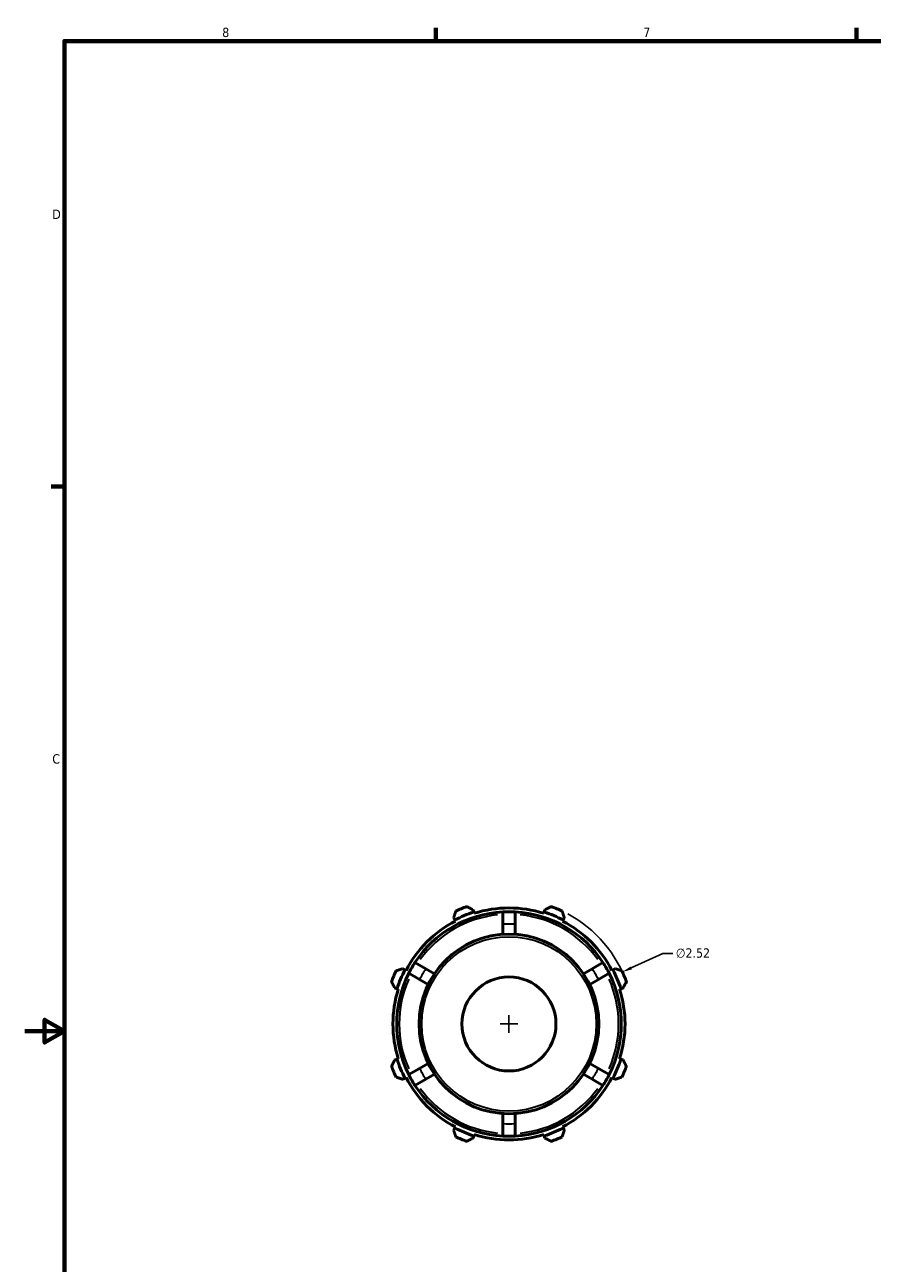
# Model space of a CAD drawing. Header units: inches. Extents: x -1.7 to 36.8, y -4.1 to 21.4.
# Tile 3 of 6: x 0.1 to 8.7, y 8.7 to 21.2. Entities that reach past the tile are written whole.
import ezdxf

# ---------------------------------------------------------------- set-up
doc = ezdxf.new("R2010")
doc.units = ezdxf.units.IN
doc.header["$MEASUREMENT"] = 0
for name, color, linetype, lineweight in [('Border (ANSI)', 7, 'Continuous', 70), ('Dimension (ANSI)', 7, 'Continuous', 25), ('Visible (ANSI)', 7, 'Continuous', 50), ('Visible Narrow (ANSI)', 7, 'Continuous', 35)]:
    doc.layers.add(name, color=color, linetype=linetype, lineweight=lineweight)
doc.styles.add('Note Text (ANSI)', font='tahoma.ttf')
doc.dimstyles.new('Default (ANSI)', dxfattribs={"dimtxt": 0.094488, "dimasz": 0.098425, "dimexe": 0.125, "dimexo": 0.0625, "dimgap": 0.031496, "dimtad": 0, "dimtih": 1, "dimtoh": 1, "dimrnd": 1e-08, "dimzin": 4, "dimdsep": 46, "dimtxsty": 'Note Text (ANSI)', "dimcen": 0.09, "dimdle": 0.393701, "dimclrd": 256, "dimclre": 256, "dimclrt": 5, "dimadec": 0, "dimazin": 1, "dimtfac": 1, "dimtofl": 0, "dimtmove": 0, "dimatfit": 3, "dimfxl": 1, "dimtolj": 1, "dimtzin": 4, "dimlwd": -1, "dimlwe": -1, "dimarcsym": 0})

# ---------------------------------------------------------------- blocks, each defined once
blk = doc.blocks.new('Borders Default Border')
at = {"layer": 'Border (ANSI)'}
for p, q in [((4.25, 21), (4.25, 21.134)), ((8.5, 21), (8.5, 21.134)), ((0.5, 16.5), (0.366, 16.5))]:
    blk.add_line(p, q, dxfattribs=at)
at = {"layer": 'Border (ANSI)', "flags": 128}
for points in [[(0.5, 1), (0.5, 21), (33.5, 21), (33.5, 1), (0.5, 1)], [(0.1, 11), (0.5, 11), (0.3, 11.115), (0.3, 10.885), (0.5, 11)]]:
    blk.add_lwpolyline(points, dxfattribs=at)
at = {"layer": 'Border (ANSI)', "color": 5, "true_color": 0x0000ff, "char_height": 0.0945, "attachment_point": 7, "style": 'Note Text (ANSI)'}
for s, insert in [('8', (2.094, 21.038)), ('7', (6.346, 21.04)), ('D', (0.378, 19.203)), ('C', (0.378, 13.701))]:
    blk.add_mtext(s, dxfattribs=dict(at, insert=insert))
blk = doc.blocks.new('*D12')
at = {"layer": 'Defpoints', "color": 0, "transparency": 16777216}
for p in [(6.135, 11.598), (3.844, 10.548)]:
    blk.add_point(p, dxfattribs=at)
at = {"layer": 'Dimension (ANSI)', "transparency": 16777216}
for p, q in [((6.545, 11.786), (6.225, 11.639)), ((6.643, 11.786), (6.545, 11.786)), ((4.99, 10.983), (4.99, 11.163)), ((4.9, 11.073), (5.08, 11.073))]:
    blk.add_line(p, q, dxfattribs=at)
blk.add_arc((4.99, 11.073), 1.26, 18.9511, 61.9499, dxfattribs=at)
blk.add_solid([(6.218, 11.654), (6.231, 11.624), (6.135, 11.598)], dxfattribs=at)
at = {"layer": 'Dimension (ANSI)', "color": 5, "transparency": 16777216, "insert": (6.675, 11.837), "char_height": 0.0945, "attachment_point": 1, "style": 'Note Text (ANSI)'}
blk.add_mtext('\\A1;∅2.52', dxfattribs=at)

msp = doc.modelspace()

# ---------------------------------------------------------------- linework, layer by layer
at = {"layer": 'Visible (ANSI)'}
for p, q in [((4.4312, 12.146), (4.4428, 12.1236)), ((4.6336, 12.2026), (4.626, 12.2267)), ((4.6374, 12.1906), (4.6336, 12.2026)), ((4.9267, 12.2053), (4.9267, 12.0791)), ((5.0527, 12.0791), (5.0527, 12.2053)), ((5.3459, 12.2026), (5.3421, 12.1906)), ((5.3535, 12.2267), (5.3459, 12.2026)), ((5.5366, 12.1236), (5.5483, 12.146)), ((4.4428, 12.1236), (4.4487, 12.1125)), ((4.9267, 12.0791), (4.9267, 11.9781)), ((5.0527, 11.9781), (5.0527, 12.0791)), ((5.5308, 12.1125), (5.5366, 12.1236)), ((4.15, 11.6306), (4.0407, 11.6937)), ((5.9388, 11.6937), (5.8295, 11.6306)), ((3.9392, 11.62), (3.9168, 11.6316)), ((3.9503, 11.6141), (3.9392, 11.62)), ((3.9777, 11.5846), (4.087, 11.5215)), ((4.087, 11.5215), (4.1745, 11.471)), ((4.2375, 11.5801), (4.15, 11.6306)), ((5.8295, 11.6306), (5.742, 11.5801)), ((5.805, 11.471), (5.8925, 11.5215)), ((5.8925, 11.5215), (6.0018, 11.5846)), ((6.0403, 11.62), (6.0291, 11.6141)), ((6.0627, 11.6316), (6.0403, 11.62)), ((3.8361, 11.4368), (3.8602, 11.4292)), ((3.8602, 11.4292), (3.8722, 11.4254)), ((6.1073, 11.4254), (6.1193, 11.4292)), ((6.1193, 11.4292), (6.1434, 11.4368)), ((3.8602, 10.7169), (3.8361, 10.7093)), ((3.8722, 10.7207), (3.8602, 10.7169)), ((4.1745, 10.6751), (4.087, 10.6246)), ((5.8925, 10.6246), (5.805, 10.6751)), ((6.1193, 10.7169), (6.1073, 10.7207)), ((6.1434, 10.7093), (6.1193, 10.7169)), ((3.9168, 10.5145), (3.9392, 10.5262)), ((3.9392, 10.5262), (3.9503, 10.532)), ((4.087, 10.6246), (3.9777, 10.5615)), ((4.0407, 10.4524), (4.15, 10.5155)), ((4.15, 10.5155), (4.2375, 10.566)), ((5.742, 10.566), (5.8295, 10.5155)), ((5.8295, 10.5155), (5.9388, 10.4524)), ((6.0018, 10.5615), (5.8925, 10.6246)), ((6.0291, 10.532), (6.0403, 10.5262)), ((6.0403, 10.5262), (6.0627, 10.5145)), ((4.9267, 10.1681), (4.9267, 10.067)), ((5.0527, 10.067), (5.0527, 10.1681)), ((4.4428, 10.0225), (4.4312, 10.0001)), ((4.4487, 10.0337), (4.4428, 10.0225)), ((4.9267, 10.067), (4.9267, 9.9408)), ((5.0527, 9.9408), (5.0527, 10.067)), ((5.5366, 10.0225), (5.5308, 10.0337)), ((5.5483, 10.0001), (5.5366, 10.0225)), ((4.626, 9.9194), (4.6336, 9.9435)), ((4.6336, 9.9435), (4.6374, 9.9555)), ((5.3421, 9.9555), (5.3459, 9.9435)), ((5.3459, 9.9435), (5.3535, 9.9194))]:
    msp.add_line(p, q, dxfattribs=at)
for radius in [0.9072, 0.4747]:
    msp.add_circle((4.9897, 11.0731), radius, dxfattribs=at)
for radius, start, end in [(1.26, 109.79198, 115.20802), (1.26, 64.79198, 70.20802), (1.134, 93.18474, 146.81526), (1.1844, 107.5, 117.5), (1.1718, 72.5, 107.5), (1.134, 86.81526, 93.18474), (1.134, 33.18474, 86.81526), (1.1844, 62.5, 72.5), (1.1718, 117.5, 152.5), (1.1718, 27.5, 62.5), (1.134, 146.81526, 153.18474), (1.134, 26.81526, 33.18474), (1.26, 154.79198, 160.20802), (1.134, 153.18474, 206.81526), (1.1844, 152.5, 162.5), (1.134, 333.18474, 26.81526), (1.1844, 17.5, 27.5), (1.26, 19.79198, 25.20802), (1.1718, 162.5, 197.5), (1.1718, 342.5, 17.5), (1.26, 199.79198, 205.20802), (1.1844, 197.5, 207.5), (1.1844, 332.5, 342.5), (1.26, 334.79198, 340.20802), (1.1718, 207.5, 242.5), (1.134, 206.81526, 213.18474), (1.1718, 297.5, 332.5), (1.134, 326.81526, 333.18474), (1.134, 213.18474, 266.81526), (1.134, 273.18474, 326.81526), (1.1844, 242.5, 252.5), (1.1844, 287.5, 297.5), (1.26, 244.79198, 250.20802), (1.1718, 252.5, 287.5), (1.134, 266.81526, 273.18474), (1.26, 289.79198, 295.20802)]:
    msp.add_arc((4.9897, 11.0731), radius, start, end, dxfattribs=at)
for points, weights in [([(4.626, 12.2267), (4.5952, 12.2423), (4.5631, 12.2586)], [1.00467725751, 1.00888504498, 1.01228342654]), ([(5.4164, 12.2586), (5.3843, 12.2423), (5.3535, 12.2267)], [1.01228342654, 1.00888504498, 1.00467725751]), ([(4.4531, 12.2131), (4.4419, 12.1788), (4.4312, 12.146)], [1.01228342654, 1.00888504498, 1.00467725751]), ([(5.5483, 12.146), (5.5376, 12.1788), (5.5264, 12.2131)], [1.00467725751, 1.00888504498, 1.01228342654]), ([(3.9168, 11.6316), (3.884, 11.6209), (3.8497, 11.6097)], [1.00467725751, 1.00888504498, 1.01228342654]), ([(6.1298, 11.6097), (6.0955, 11.6209), (6.0627, 11.6316)], [1.01228342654, 1.00888504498, 1.00467725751]), ([(3.8042, 11.4997), (3.8205, 11.4676), (3.8361, 11.4368)], [1.01228342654, 1.00888504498, 1.00467725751]), ([(6.1434, 11.4368), (6.159, 11.4676), (6.1753, 11.4997)], [1.00467725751, 1.00888504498, 1.01228342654]), ([(3.8361, 10.7093), (3.8205, 10.6785), (3.8042, 10.6464)], [1.00467725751, 1.00888504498, 1.01228342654]), ([(6.1753, 10.6464), (6.159, 10.6785), (6.1434, 10.7093)], [1.01228342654, 1.00888504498, 1.00467725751]), ([(3.8497, 10.5364), (3.884, 10.5253), (3.9168, 10.5145)], [1.01228342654, 1.00888504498, 1.00467725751]), ([(6.0627, 10.5145), (6.0955, 10.5253), (6.1298, 10.5364)], [1.00467725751, 1.00888504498, 1.01228342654]), ([(4.4312, 10.0001), (4.4419, 9.9673), (4.4531, 9.9331)], [1.00467725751, 1.00888504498, 1.01228342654]), ([(4.5631, 9.8875), (4.5952, 9.9038), (4.626, 9.9194)], [1.01228342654, 1.00888504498, 1.00467725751]), ([(5.3535, 9.9194), (5.3843, 9.9038), (5.4164, 9.8875)], [1.00467725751, 1.00888504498, 1.01228342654]), ([(5.5264, 9.9331), (5.5376, 9.9673), (5.5483, 10.0001)], [1.01228342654, 1.00888504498, 1.00467725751])]:
    msp.add_rational_spline(points, weights, degree=2, dxfattribs=at)
at = {"layer": 'Visible Narrow (ANSI)'}
msp.add_circle((4.9897, 11.0731), 0.881, dxfattribs=at)
for radius, start, end in [(1.1078, 95.93418, 144.06582), (1.1078, 35.93418, 84.06582), (1.008, 86.77501, 93.22499), (1.1078, 155.93418, 204.06582), (1.008, 146.77501, 153.22499), (1.008, 26.77501, 33.22499), (1.1078, 335.93418, 24.06582), (1.008, 206.77501, 213.22499), (1.008, 326.77501, 333.22499), (1.1078, 215.93418, 264.06582), (1.1078, 275.93418, 324.06582), (1.008, 266.77501, 273.22499)]:
    msp.add_arc((4.9897, 11.0731), radius, start, end, dxfattribs=at)

# ---------------------------------------------------------------- block references
msp.add_blockref('Borders Default Border', (0, 0))

# ---------------------------------------------------------------- dimensions: what is measured, and where the dimension line sits
at = {"layer": 'Dimension (ANSI)'}
dim = msp.add_diameter_dim_2p(p1=(3.8444, 10.5478), p2=(6.1351, 11.5983), dimstyle='Default (ANSI)', override={"dimgap": 0.031496, "dimdec": 2, "dimlfac": 1, "dimtol": 0, "dimlim": 0, "dimtp": 0, "dimtm": 0, "dimtdec": 2}, dxfattribs=at)
dim.commit()
dim.dimension.update_dxf_attribs({"geometry": '*D12', "text_midpoint": (6.8469, 11.7863), "dimtype": 163})

doc.saveas('drawing.dxf')
